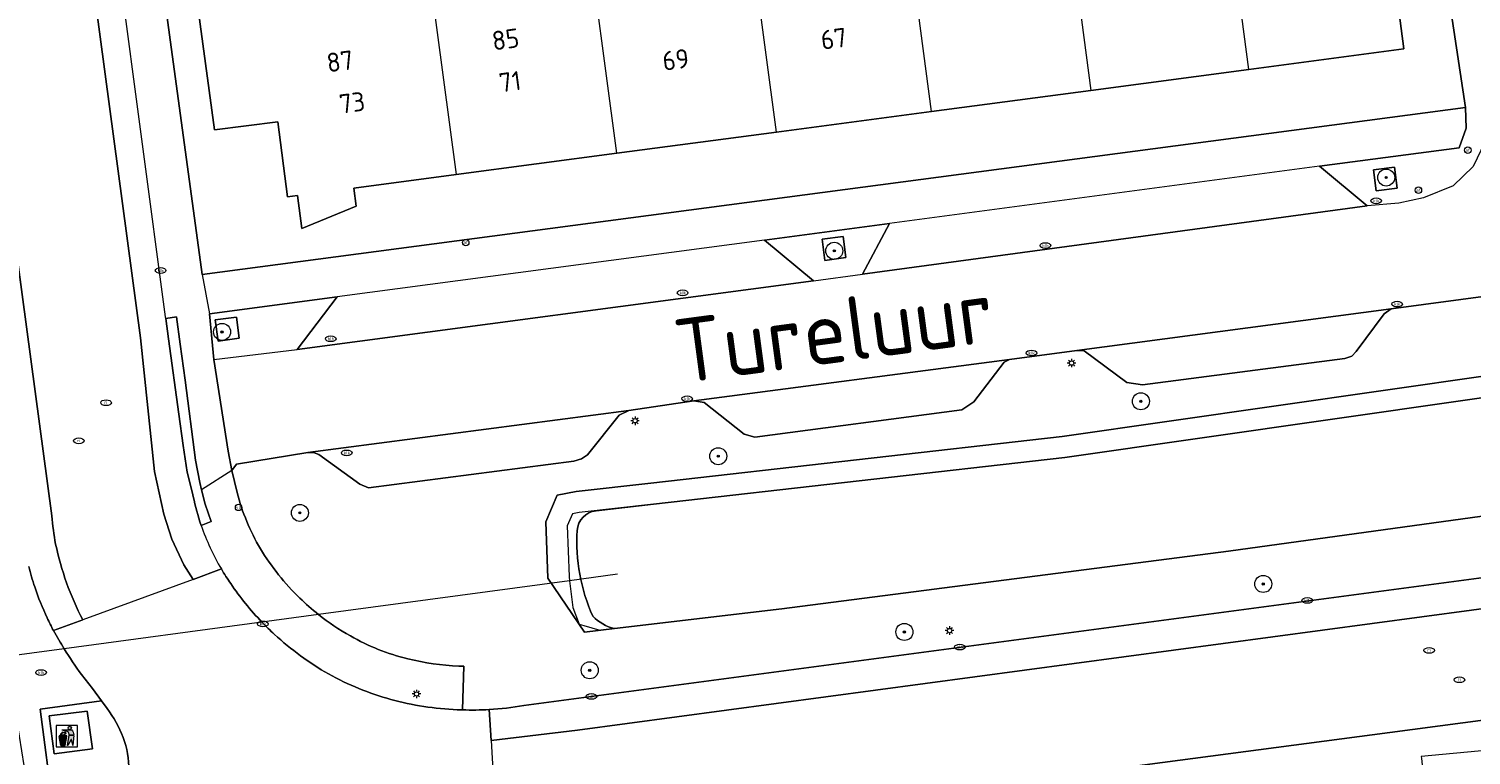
# Model space of a CAD drawing. Header units: metres. Extents: x 92650 to 117222, y 425801 to 461092.
# Tile 108 of 146: x 115710 to 115778, y 426667 to 426701. Entities that reach past the tile are written whole.
import ezdxf
from ezdxf.enums import TextEntityAlignment as Align

# ---------------------------------------------------------------- set-up
doc = ezdxf.new("R2010")
doc.units = ezdxf.units.M
doc.layers.get('0').update_dxf_attribs({"color": 253, "linetype": 'CONTINUOUS', "lineweight": 15})
for name, color, linetype, lineweight in [('B-WE-GK-KEERWAND_DAMWAND-G', 253, 'CONTINUOUS', 15), ('B-WE-GR-BEPLANTING_CULTUUR_BODEMBEDEKKER-GV', 253, 'CONTINUOUS', 15), ('B-WE-GR-BEPLANTING_CULTUUR_VASTE PLANTENVAK-GV', 253, 'CONTINUOUS', 15), ('B-WE-GR-BOOM-S', 253, 'CONTINUOUS', 15), ('B-WE-GR-GROENVOORZIENING-GV', 253, 'CONTINUOUS', 15), ('B-WE-IE-AFVAL APART PLAATS-S', 253, 'CONTINUOUS', 15), ('B-WE-IE-MEUBILAIR-S', 253, 'CONTINUOUS', 15), ('B-WE-KW-KUNSTWERK_DUIKER-G', 253, 'CONTINUOUS', 15), ('B-WE-OG-BEBOUWING-GV', 253, 'CONTINUOUS', 15), ('B-WE-OG-BEBOUWING-T18', 253, 'CONTINUOUS', 15), ('B-WE-OG-TERREIN_BEGROEID-GV', 253, 'CONTINUOUS', 15), ('B-WE-OG-TERREIN_ERF-GV', 253, 'CONTINUOUS', 15), ('B-WE-OG-TERREIN_OEVER-GV', 253, 'CONTINUOUS', 15), ('B-WE-OG-TOPOGRAFIE-T18', 7, 'CONTINUOUS', 15), ('B-WE-OG-WATER_MEER-GV', 253, 'CONTINUOUS', 15), ('B-WE-VH-GESLOTENVERHARDING-GV', 253, 'CONTINUOUS', 15), ('B-WE-VH-OPENVERHARDING_BETONELEMENT-GV', 253, 'CONTINUOUS', 15), ('B-WE-VH-OPENVERHARDING_BETONSTRAATSTEEN-GV', 253, 'CONTINUOUS', 15), ('B-WE-VH-OPENVERHARDING_TEGEL-GV', 253, 'CONTINUOUS', 15)]:
    doc.layers.add(name, color=color, linetype=linetype, lineweight=lineweight)
doc.styles.add('NLCS-ISO', font='NLCS-ISO.ttf')
doc.styles.add('NLCS-ISO-M200-T18', font='NLCS-ISO.ttf', dxfattribs={"height": 0.36})

# ---------------------------------------------------------------- blocks, each defined once
blk = doc.blocks.new('SIE-AFVAL APART PLAATS-SO')
h = blk.add_hatch(color=256)
h.dxf.hatch_style = 1
h.paths.add_polyline_path([(-0.09, 0.07), (-1.76, 0.07, 0.819081), (-1.79, -0.09), (-1.4, -2.19, 0.36153), (-1.37, -2.21), (-0.47, -2.21, 0.36153), (-0.44, -2.19), (-0.05, -0.09, 0.819081)])
h.paths.add_polyline_path([(-0.16, -0.1), (-0.2, -0.33), (-0.49, -0.33), (-0.47, -0.1)], flags=16)
h.paths.add_polyline_path([(-0.55, -0.1), (-0.58, -0.33), (-0.87, -0.33), (-0.87, -0.1)], flags=16)
h.paths.add_polyline_path([(-0.22, -0.42), (-0.27, -0.73), (-0.53, -0.73), (-0.5, -0.42)], flags=16)
h.paths.add_polyline_path([(-0.58, -0.42), (-0.61, -0.73), (-0.87, -0.73), (-0.87, -0.42)], flags=16)
h.paths.add_polyline_path([(-0.95, -0.1), (-0.95, -0.33), (-1.27, -0.33), (-1.29, -0.1)], flags=16)
h.paths.add_polyline_path([(-0.95, -0.42), (-0.95, -0.73), (-1.23, -0.73), (-1.26, -0.42)], flags=16)
h.paths.add_polyline_path([(-0.29, -0.83), (-0.34, -1.09), (-0.56, -1.09), (-0.54, -0.83)], flags=16)
h.paths.add_polyline_path([(-0.62, -0.83), (-0.65, -1.09), (-0.87, -1.09), (-0.87, -0.83)], flags=16)
h.paths.add_polyline_path([(-0.95, -0.83), (-0.95, -1.09), (-1.2, -1.09), (-1.22, -0.83)], flags=16)
h.paths.add_polyline_path([(-1.35, -0.33), (-1.64, -0.33), (-1.69, -0.1), (-1.37, -0.1)], flags=16)
h.paths.add_polyline_path([(-1.34, -0.42), (-1.31, -0.73), (-1.57, -0.73), (-1.63, -0.42)], flags=16)
h.paths.add_polyline_path([(-0.36, -1.18), (-0.41, -1.44), (-0.6, -1.44), (-0.57, -1.18)], flags=16)
h.paths.add_polyline_path([(-0.65, -1.18), (-0.68, -1.44), (-0.87, -1.44), (-0.87, -1.18)], flags=16)
h.paths.add_polyline_path([(-1.3, -0.83), (-1.28, -1.09), (-1.5, -1.09), (-1.55, -0.83)], flags=16)
h.paths.add_polyline_path([(-0.95, -1.18), (-0.95, -1.44), (-1.17, -1.44), (-1.19, -1.18)], flags=16)
h.paths.add_polyline_path([(-0.42, -1.53), (-0.47, -1.79), (-0.63, -1.79), (-0.6, -1.53)], flags=16)
h.paths.add_polyline_path([(-1.27, -1.18), (-1.25, -1.44), (-1.44, -1.44), (-1.49, -1.18)], flags=16)
h.paths.add_polyline_path([(-0.69, -1.53), (-0.71, -1.79), (-0.87, -1.79), (-0.87, -1.53)], flags=16)
h.paths.add_polyline_path([(-0.95, -1.53), (-0.95, -1.79), (-1.13, -1.79), (-1.16, -1.53)], flags=16)
h.paths.add_polyline_path([(-1.24, -1.53), (-1.22, -1.79), (-1.37, -1.79), (-1.42, -1.53)], flags=16)
h.paths.add_polyline_path([(-0.49, -1.89), (-0.53, -2.13), (-0.66, -2.13), (-0.64, -1.89)], flags=16)
h.paths.add_polyline_path([(-0.72, -1.89), (-0.74, -2.13), (-0.87, -2.13), (-0.87, -1.89)], flags=16)
h.paths.add_polyline_path([(-0.95, -1.89), (-0.95, -2.13), (-1.1, -2.13), (-1.12, -1.89)], flags=16)
h.paths.add_polyline_path([(-1.21, -1.89), (-1.18, -2.13), (-1.31, -2.13), (-1.35, -1.89)], flags=16)
h.paths.add_polyline_path([(-0.19, 0.78, -0.01173), (-0.3, 0.78, -0.148797), (-0.42, 1.03, -0.136076), (-0.69, 0.87), (-0.78, 0.85, -0.038293), (-1.14, 0.96), (-1.19, 0.81, -0.243822), (-1.56, 0.45, 0.344326), (-1, 0.22, -0.139345), (-0.6, 0.22, 0.618436), (-0.56, 0.27, -0.441494), (-0.47, 0.44, 0.309048)])
h.paths.add_polyline_path([(-0.49, 0.51, 0.351556), (-0.64, 0.31, 0.121061), (-1.02, 0.29, -0.288745), (-1.45, 0.42, 0.203599), (-1.12, 0.79), (-1.09, 0.87, 0.083075), (-0.28, 0.71, -0.242261)], flags=16)
h.paths.add_polyline_path([(-0.4, 0.79, -0.023345), (-0.63, 0.82, 0.07081), (-0.46, 0.9, 0.059965)], flags=16)
h.paths.add_polyline_path([(1.12, 1.48), (-1.07, 1.48, 0.860559), (-1.08, 1.42), (0.29, 1, -0.146703), (0.53, 0.28, 0.421968), (0.56, 0.25), (1.6, 0.31, 0.450293), (1.63, 0.34, 0.122241)])
h.paths.add_polyline_path([(0.26, 1.93, 1), (1.07, 1.93, 1)])
h.paths.add_polyline_path([(1.65, 0.15, 0.429303), (1.62, 0.18), (0.55, 0.23, 0.38429), (0.51, 0.2), (0.16, -2.16, 0.83726), (0.22, -2.18), (0.99, -0.78, -0.688204), (1.05, -0.78), (1.36, -2.14, 0.84934), (1.42, -2.14)])
for p, q in [((-0.09, 0.07), (-1.76, 0.07)), ((-1.4, -2.19), (-1.79, -0.09)), ((-1.37, -0.1), (-1.69, -0.1)), ((-1.64, -0.33), (-1.69, -0.1)), ((-1.64, -0.33), (-1.35, -0.33)), ((-1.63, -0.42), (-1.34, -0.42)), ((-1.57, -0.73), (-1.63, -0.42)), ((-1.57, -0.73), (-1.31, -0.73)), ((-1.55, -0.83), (-1.3, -0.83)), ((-1.5, -1.09), (-1.55, -0.83)), ((-1.5, -1.09), (-1.28, -1.09)), ((-1.49, -1.18), (-1.27, -1.18)), ((-1.44, -1.44), (-1.49, -1.18)), ((-1.44, -1.44), (-1.25, -1.44)), ((-1.42, -1.53), (-1.24, -1.53)), ((-1.37, -1.79), (-1.42, -1.53)), ((-1.37, -1.79), (-1.22, -1.79)), ((-1.37, -2.21), (-0.47, -2.21)), ((-1.31, -2.13), (-1.35, -1.89)), ((-1.35, -1.89), (-1.21, -1.89)), ((-1.31, -2.13), (-1.18, -2.13)), ((-0.95, -0.1), (-1.29, -0.1)), ((-1.27, -0.33), (-0.95, -0.33)), ((-1.26, -0.42), (-0.95, -0.42)), ((-1.23, -0.73), (-0.95, -0.73)), ((-1.22, -0.83), (-0.95, -0.83)), ((-1.2, -1.09), (-0.95, -1.09)), ((-1.19, -1.18), (-0.95, -1.18)), ((-1.17, -1.44), (-0.95, -1.44)), ((-1.16, -1.53), (-0.95, -1.53)), ((-1.13, -1.79), (-0.95, -1.79)), ((-1.12, -1.89), (-0.95, -1.89)), ((-1.1, -2.13), (-0.95, -2.13)), ((-0.95, -0.1), (-0.95, -0.33)), ((-0.95, -0.42), (-0.95, -0.73)), ((-0.95, -0.83), (-0.95, -1.09)), ((-0.95, -1.18), (-0.95, -1.44)), ((-0.95, -1.53), (-0.95, -1.79)), ((-0.95, -1.89), (-0.95, -2.13)), ((-0.87, -0.1), (-0.87, -0.33)), ((-0.55, -0.1), (-0.87, -0.1)), ((-0.87, -0.33), (-0.58, -0.33)), ((-0.87, -0.42), (-0.87, -0.73)), ((-0.87, -0.42), (-0.58, -0.42)), ((-0.87, -0.73), (-0.61, -0.73)), ((-0.87, -0.83), (-0.62, -0.83)), ((-0.87, -0.83), (-0.87, -1.09)), ((-0.87, -1.09), (-0.65, -1.09)), ((-0.87, -1.18), (-0.65, -1.18)), ((-0.87, -1.18), (-0.87, -1.44)), ((-0.87, -1.44), (-0.68, -1.44)), ((-0.87, -1.53), (-0.69, -1.53)), ((-0.87, -1.53), (-0.87, -1.79)), ((-0.87, -1.79), (-0.71, -1.79)), ((-0.87, -1.89), (-0.87, -2.13)), ((-0.87, -1.89), (-0.72, -1.89)), ((-0.87, -2.13), (-0.74, -2.13)), ((-0.66, -2.13), (-0.53, -2.13)), ((-0.64, -1.89), (-0.49, -1.89)), ((-0.63, -1.79), (-0.47, -1.79)), ((-0.6, -1.44), (-0.41, -1.44)), ((-0.6, -1.53), (-0.42, -1.53)), ((-0.57, -1.18), (-0.36, -1.18)), ((-0.56, -1.09), (-0.34, -1.09)), ((-0.54, -0.83), (-0.29, -0.83)), ((-0.53, -0.73), (-0.27, -0.73)), ((-0.53, -2.13), (-0.49, -1.89)), ((-0.5, -0.42), (-0.22, -0.42)), ((-0.49, -0.33), (-0.2, -0.33)), ((-0.16, -0.1), (-0.47, -0.1)), ((-0.47, -1.79), (-0.42, -1.53)), ((-0.44, -2.19), (-0.05, -0.09)), ((-0.41, -1.44), (-0.36, -1.18)), ((-0.34, -1.09), (-0.29, -0.83)), ((-0.27, -0.73), (-0.22, -0.42)), ((-0.2, -0.33), (-0.16, -0.1))]:
    blk.add_line(p, q)
blk.add_lwpolyline([(-2.5, -2.51), (2.5, -2.51), (2.5, 2.49), (-2.5, 2.49)], close=True)
for points in [[(-0.78, 0.85, -0.038293), (-1.14, 0.96), (-1.19, 0.81, -0.243822), (-1.56, 0.45, 0.344326), (-1, 0.22, -0.139345), (-0.6, 0.22, 0.618436), (-0.56, 0.27, -0.441494), (-0.47, 0.44, 0.309048), (-0.19, 0.78, -0.01173), (-0.3, 0.78, -0.01173)], [(-0.78, 0.85), (-0.69, 0.87, 0.136076), (-0.42, 1.03, 0.156405), (-0.29, 0.77)], [(-0.78, 0.85), (-0.69, 0.87, 0.136076), (-0.42, 1.03, 0.148797), (-0.3, 0.78, 0.148797)], [(-0.63, 0.82, 0.07081), (-0.46, 0.9, 0.059965), (-0.4, 0.79, 0.059965)], [(-0.4, 0.79, -0.023345), (-0.63, 0.82)]]:
    blk.add_lwpolyline(points, format="xyb")
for points in [[(-1.09, 0.87), (-1.12, 0.79, -0.203599), (-1.45, 0.42, 0.288745), (-1.02, 0.29, -0.121061), (-0.64, 0.31, -0.351556), (-0.49, 0.51, 0.242261), (-0.28, 0.71, -0.083075)], [(-1.07, 1.48), (1.12, 1.48, -0.122241), (1.63, 0.34, -0.450293), (1.6, 0.31), (0.56, 0.25, -0.421968), (0.53, 0.28, 0.146703), (0.29, 1), (-1.08, 1.42, -0.860559)], [(0.55, 0.23), (1.62, 0.18, -0.429303), (1.65, 0.15), (1.42, -2.14, -0.84934), (1.36, -2.14), (1.05, -0.78, 0.688204), (0.99, -0.78), (0.22, -2.18, -0.83726), (0.16, -2.16), (0.51, 0.2, -0.38429)]]:
    blk.add_lwpolyline(points, format="xyb", close=True)
for points in [[(-1.35, -0.33), (-1.37, -0.1)], [(-1.31, -0.73), (-1.34, -0.42)], [(-1.28, -1.09), (-1.3, -0.83)], [(-1.27, -0.33), (-1.29, -0.1)], [(-1.25, -1.44), (-1.27, -1.18)], [(-1.23, -0.73), (-1.26, -0.42)], [(-1.22, -1.79), (-1.24, -1.53)], [(-1.2, -1.09), (-1.22, -0.83)], [(-1.18, -2.13), (-1.21, -1.89)], [(-1.17, -1.44), (-1.19, -1.18)], [(-1.18, -2.22), (-1.18, -2.21)], [(-1.13, -1.79), (-1.16, -1.53)], [(-1.1, -2.13), (-1.12, -1.89)], [(-0.74, -2.13), (-0.72, -1.89)], [(-0.71, -1.79), (-0.69, -1.53)], [(-0.68, -1.44), (-0.65, -1.18)], [(-0.66, -2.13), (-0.64, -1.89)], [(-0.65, -1.09), (-0.62, -0.83)], [(-0.63, -1.79), (-0.6, -1.53)], [(-0.61, -0.73), (-0.58, -0.42)], [(-0.6, -1.44), (-0.57, -1.18)], [(-0.58, -0.33), (-0.55, -0.1)], [(-0.56, -1.09), (-0.54, -0.83)], [(-0.53, -0.73), (-0.5, -0.42)], [(-0.49, -0.33), (-0.47, -0.1)]]:
    blk.add_lwpolyline(points)
blk.add_circle((0.66, 1.93), 0.401)
for centre, radius, start, end in [((-1.76, -0.01), 0.0869, 90, 247.281), ((-0.09, -0.01), 0.0869, 292.719, 90), ((-1.37, -2.18), 0.0318, 190.4943, 270), ((-0.47, -2.18), 0.0318, 270, 349.5057)]:
    blk.add_arc(centre, radius, start, end)
blk = doc.blocks.new('SIE-MEUBILAIR_PAAL_VERKEERSBORD-SO')
blk.add_circle((0, 0), 0.75)
at = {"style": 'NLCS-ISO'}
blk.add_text('vb', height=0.75, dxfattribs=at).set_placement((0, 0.07), align=Align.MIDDLE_CENTER)
blk = doc.blocks.new('SIE-MEUBILAIR_PAAL_LICHTMAST-SO')
for points in [[(-0.62, 0), (-1, 0)], [(-0.71, 0.71), (-0.44, 0.44)], [(0, 1), (0, 0.62)], [(0.44, 0.44), (0.71, 0.71)], [(1, 0), (0.62, 0)], [(-0.71, -0.71), (-0.44, -0.44)], [(0, -0.62), (0, -1)], [(0.44, -0.44), (0.71, -0.71)]]:
    blk.add_lwpolyline(points)
blk.add_circle((0, 0), 0.5)
blk = doc.blocks.new('SIE-MEUBILAIR_PAAL_AFSLUITPAAL-SO')
blk.add_circle((0, 0), 0.75)
at = {"style": 'NLCS-ISO'}
blk.add_text('af', height=0.75, dxfattribs=at).set_placement((0, 0.05), align=Align.MIDDLE_CENTER)
blk = doc.blocks.new('SIE-MEUBILAIR_PUT_KOLK-SO')
blk.add_ellipse((0, 0), major_axis=(1.25, 0), ratio=0.54)
at = {"style": 'NLCS-ISO'}
blk.add_text('klk', height=0.75, dxfattribs=at).set_placement((0.03, 0), align=Align.MIDDLE_CENTER)
blk = doc.blocks.new('SIE-MEUBILAIR_PUT_RIOOLPUT-SO')
blk.add_ellipse((0, 0), major_axis=(1.25, 0), ratio=0.54)
at = {"style": 'NLCS-ISO'}
blk.add_text('ri', height=0.75, dxfattribs=at).set_placement((-0.04, 0.07), align=Align.MIDDLE_CENTER)
blk = doc.blocks.new('SGR-BOOM_GBKN-SO')
at = {"linetype": 'ByBlock', "lineweight": 18}
h = blk.add_hatch(color=0, dxfattribs=at)
h.dxf.hatch_style = 1
edge = h.paths.add_edge_path()
edge.add_arc((0, 0), 0.25, 0, 360)
at = {"color": 0, "linetype": 'ByBlock', "lineweight": 18}
for radius in [2, 0.25]:
    blk.add_circle((0, 0), radius, dxfattribs=at)
at = {"color": 0, "linetype": 'ByBlock', "lineweight": 18, "style": 'NLCS-ISO'}
blk.add_attdef('SOORT', (2.5, 0), '', height=1.5, dxfattribs=at)

msp = doc.modelspace()

# ---------------------------------------------------------------- linework, layer by layer
at = {"layer": 'B-WE-GK-KEERWAND_DAMWAND-G', "transparency": 33554687, "flags": 128}
msp.add_lwpolyline([(115784.087, 426684.699), (115758.922, 426681.094), (115739.577, 426678.896), (115736.094, 426678.5), (115735.773, 426678.438), (115735.531, 426677.875), (115735.617, 426675.5), (115735.641, 426675.298), (115735.789, 426674.031), (115736.086, 426673.25), (115736.313, 426673.185), (115737.063, 426672.969), (115745.617, 426673.969)], dxfattribs=at)
at = {"layer": 'B-WE-GR-BEPLANTING_CULTUUR_BODEMBEDEKKER-GV', "transparency": 33554687, "flags": 128}
msp.add_lwpolyline([(115747.641, 426690.359), (115748.633, 426690.491), (115748.501, 426691.482), (115747.509, 426691.35)], close=True, dxfattribs=at)
for points in [[(115785.38, 426689.57), (115774.264, 426688.088), (115773.937, 426687.849), (115772.62, 426686.068), (115772.419, 426685.856), (115772.085, 426685.745), (115762.568, 426684.513), (115761.841, 426684.619), (115759.833, 426686.106), (115759.484, 426686.119), (115756.321, 426685.698), (115756.072, 426685.568), (115754.65, 426683.704), (115754.08, 426683.336), (115744.344, 426682.049), (115743.843, 426682.193), (115741.962, 426683.678), (115741.476, 426683.751), (115738.427, 426683.306), (115737.971, 426683.083), (115736.484, 426681.223), (115736.207, 426681.026), (115735.838, 426680.917), (115726.192, 426679.67), (115725.78, 426679.842), (115723.846, 426681.229), (115723.607, 426681.324), (115723.334, 426681.319), (115719.977, 426680.771), (115719.766, 426680.483), (115720.005, 426679.447)], [(115790.813, 426680.031), (115766.625, 426676.688), (115745.617, 426673.969), (115737.757, 426673.05), (115736.333, 426672.884), (115734.619, 426675.423), (115734.524, 426678.063), (115735.063, 426679.319), (115735.942, 426679.489), (115739.464, 426679.89), (115758.795, 426682.086), (115783.945, 426685.689)], [(115733.492, 426669.428), (115791.793, 426677.203)], [(115730.433, 426671.28), (115730.445, 426671.279), (115730.667, 426671.271), (115730.602, 426669.221)]]:
    msp.add_lwpolyline(points, dxfattribs=at)
at = {"layer": 'B-WE-GR-BEPLANTING_CULTUUR_BODEMBEDEKKER-GV', "transparency": 33554687}
for points in [[(115720.005, 426679.447, 0.068978), (115721.102, 426676.798)], [(115721.102, 426676.798, 0.063952), (115722.957, 426674.476)], [(115722.957, 426674.476, 0.025721), (115723.832, 426673.705)], [(115723.832, 426673.705, 0.040229), (115725.332, 426672.699)], [(115725.332, 426672.699, 0.067101), (115728.033, 426671.62)], [(115728.033, 426671.62, 0.04679), (115730.433, 426671.28)], [(115730.602, 426669.221, 0.021477), (115731.861, 426669.24)], [(115731.861, 426669.24, 0.028462), (115733.492, 426669.428)]]:
    msp.add_lwpolyline(points, format="xyb", dxfattribs=at)
at = {"layer": 'B-WE-GR-BEPLANTING_CULTUUR_VASTE PLANTENVAK-GV', "transparency": 33554687, "flags": 128}
msp.add_lwpolyline([(115773.558, 426693.623), (115774.55, 426693.753), (115774.42, 426694.744), (115773.428, 426694.614)], close=True, dxfattribs=at)
at = {"layer": 'B-WE-GR-GROENVOORZIENING-GV', "transparency": 33554687, "flags": 128}
msp.add_lwpolyline([(115719.112, 426686.567), (115720.103, 426686.697), (115719.973, 426687.689), (115718.981, 426687.558)], close=True, dxfattribs=at)
at = {"layer": 'B-WE-KW-KUNSTWERK_DUIKER-G', "transparency": 33554687, "flags": 128}
for points in [[(115735.641, 426675.298), (115723.832, 426673.705)], [(115737.893, 426675.601), (115735.641, 426675.298)], [(115723.832, 426673.705), (115721.175, 426673.347)], [(115721.175, 426673.347), (115711.88, 426672.093)], [(115711.88, 426672.093), (115707.303, 426671.476)]]:
    msp.add_lwpolyline(points, dxfattribs=at)
at = {"layer": 'B-WE-OG-BEBOUWING-GV', "transparency": 33554687, "flags": 128}
for points in [[(115728.79, 426705.784), (115722.077, 426704.889), (115721.58, 426708.621), (115721.005, 426712.98), (115717.962, 426712.574), (115718.746, 426706.606), (115717.595, 426706.452), (115718.949, 426696.5), (115721.916, 426696.871), (115722.375, 426693.342), (115722.842, 426693.404), (115723.047, 426691.863), (115725.6, 426692.908), (115725.488, 426693.755), (115730.302, 426694.394)], [(115767.579, 426699.342), (115774.86, 426700.309), (115773.983, 426707.014), (115775.161, 426707.155), (115775.233, 426706.67), (115775.549, 426706.717), (115774.664, 426713.33), (115774.565, 426713.317), (115772.84, 426713.087), (115773.028, 426711.679), (115766.068, 426710.751)], [(115745.364, 426696.393), (115752.648, 426697.36), (115751.148, 426708.763), (115743.851, 426707.791)], [(115737.853, 426695.396), (115745.364, 426696.393), (115743.851, 426707.791), (115736.341, 426706.79)], [(115752.648, 426697.36), (115760.149, 426698.356)]]:
    msp.add_lwpolyline(points, dxfattribs=at)
for points in [[(115767.579, 426699.342), (115766.068, 426710.751), (115758.638, 426709.761), (115760.149, 426698.356)], [(115737.853, 426695.396), (115736.341, 426706.79), (115728.79, 426705.784), (115730.302, 426694.394)]]:
    msp.add_lwpolyline(points, close=True, dxfattribs=at)
at = {"layer": 'B-WE-OG-TERREIN_BEGROEID-GV', "transparency": 33554687, "flags": 128}
msp.add_lwpolyline([(115700.992, 426724.313), (115707.856, 426679.938), (115708.987, 426672.819), (115710.96, 426660.396), (115712.742, 426662.252), (115712.964, 426662.483), (115713.839, 426663.498), (115714.048, 426663.848), (115714.582, 426664.741), (115714.701, 426665.013), (115711.365, 426664.585), (115710.742, 426669.256), (115713.632, 426669.646), (115713.205, 426670.222), (115712.687, 426670.885)], dxfattribs=at)
at = {"layer": 'B-WE-OG-TERREIN_BEGROEID-GV', "transparency": 33554687}
for points in [[(115710.494, 426675.007, -0.030311), (115710.216, 426675.965)], [(115711.079, 426673.548, -0.032251), (115710.494, 426675.007)], [(115711.374, 426672.95, -0.012033), (115711.079, 426673.548)], [(115711.88, 426672.093, -0.01152), (115711.374, 426672.95)], [(115712.687, 426670.885, -0.016608), (115711.88, 426672.093)]]:
    msp.add_lwpolyline(points, format="xyb", dxfattribs=at)
at = {"layer": 'B-WE-OG-TERREIN_ERF-GV', "transparency": 33554687, "flags": 128}
for points in [[(115715.294, 426712.249), (115718.369, 426689.7), (115777.762, 426697.552), (115777.085, 426702.015)], [(115773.983, 426707.014), (115774.86, 426700.309), (115767.579, 426699.342), (115760.149, 426698.356), (115752.648, 426697.36), (115745.364, 426696.393), (115737.853, 426695.396), (115730.302, 426694.394), (115725.488, 426693.755), (115725.6, 426692.908), (115723.047, 426691.863), (115722.842, 426693.404), (115722.375, 426693.342), (115721.916, 426696.871), (115718.949, 426696.5), (115717.595, 426706.452)]]:
    msp.add_lwpolyline(points, dxfattribs=at)
at = {"layer": 'B-WE-OG-TERREIN_OEVER-GV', "transparency": 33554687, "flags": 128}
for points in [[(115877.219, 426694.563), (115878.062, 426696.101), (115878.038, 426697.276), (115877.343, 426698.173), (115872.518, 426697.134), (115861.043, 426695.413), (115855.593, 426695), (115845.234, 426693.879), (115832.232, 426692.775), (115811.76, 426689.895), (115790.189, 426686.583), (115783.945, 426685.689), (115758.795, 426682.086), (115739.464, 426679.89), (115735.942, 426679.489), (115735.063, 426679.319), (115734.524, 426678.063), (115734.619, 426675.423), (115736.333, 426672.884), (115737.757, 426673.05)], [(115736.883, 426678.59), (115739.577, 426678.896), (115758.922, 426681.094), (115784.087, 426684.699), (115790.336, 426685.594), (115811.906, 426688.906), (115832.344, 426691.781), (115845.33, 426692.884), (115855.721, 426694.008), (115861.155, 426694.419), (115872.698, 426696.149), (115876.938, 426697.063), (115877.248, 426696.663), (115877.398, 426696.469), (115877.414, 426695.594), (115877.219, 426694.563)]]:
    msp.add_lwpolyline(points, dxfattribs=at)
at = {"layer": 'B-WE-OG-TERREIN_OEVER-GV', "transparency": 33554687}
for points in [[(115735.998, 426677.66, -0.363067), (115736.883, 426678.59)], [(115736.729, 426673.633, -0.122402), (115735.998, 426677.66)], [(115737.757, 426673.05, -0.154597), (115736.729, 426673.633)]]:
    msp.add_lwpolyline(points, format="xyb", dxfattribs=at)
at = {"layer": 'B-WE-OG-WATER_MEER-GV', "transparency": 33554687, "flags": 128}
for points in [[(115877.219, 426694.563), (115877.414, 426695.594), (115877.398, 426696.469), (115877.248, 426696.663), (115876.938, 426697.063), (115872.698, 426696.149), (115861.155, 426694.419), (115855.721, 426694.008), (115845.33, 426692.884), (115832.344, 426691.781), (115811.906, 426688.906), (115790.336, 426685.594), (115784.087, 426684.699), (115758.922, 426681.094), (115739.577, 426678.896), (115736.883, 426678.59)], [(115737.757, 426673.05), (115745.617, 426673.969), (115766.625, 426676.688), (115790.813, 426680.031), (115809.68, 426682.594), (115831.711, 426684.75), (115854.266, 426685.125), (115859.344, 426685.188), (115861.256, 426685.766), (115867.367, 426687.612), (115867.617, 426687.688), (115869.953, 426688.778), (115872.961, 426690.253), (115876.298, 426693.118), (115876.872, 426693.695), (115877.219, 426694.563)]]:
    msp.add_lwpolyline(points, dxfattribs=at)
at = {"layer": 'B-WE-OG-WATER_MEER-GV', "transparency": 33554687}
for points in [[(115736.883, 426678.59, 0.363067), (115735.998, 426677.66)], [(115735.998, 426677.66, 0.122402), (115736.729, 426673.633)], [(115736.729, 426673.633, 0.154597), (115737.757, 426673.05)]]:
    msp.add_lwpolyline(points, format="xyb", dxfattribs=at)
at = {"layer": 'B-WE-VH-GESLOTENVERHARDING-GV', "transparency": 33554687, "flags": 128}
msp.add_lwpolyline([(115712.954, 426669.166), (115711.171, 426668.946), (115711.407, 426667.152), (115713.202, 426667.388)], close=True, dxfattribs=at)
at = {"layer": 'B-WE-VH-OPENVERHARDING_BETONELEMENT-GV', "transparency": 33554687, "flags": 128}
for points in [[(115717.332, 426686.426), (115717.158, 426687.698), (115716.657, 426687.627), (115716.785, 426686.676), (115717.265, 426683.131), (115717.47, 426681.656), (115717.666, 426680.401), (115717.917, 426679.406), (115717.945, 426679.262)], [(115718.318, 426677.898), (115718.782, 426678.075), (115718.512, 426678.898), (115718.341, 426679.574), (115718.255, 426679.912), (115718.052, 426680.972), (115717.564, 426684.727), (115717.332, 426686.426)]]:
    msp.add_lwpolyline(points, dxfattribs=at)
at = {"layer": 'B-WE-VH-OPENVERHARDING_BETONELEMENT-GV', "transparency": 33554687}
msp.add_lwpolyline([(115717.945, 426679.262, 0.032316), (115718.318, 426677.898)], format="xyb", dxfattribs=at)
at = {"layer": 'B-WE-VH-OPENVERHARDING_BETONSTRAATSTEEN-GV', "transparency": 33554687, "flags": 128}
for points in [[(115693.39, 426812.113), (115693.592, 426810.561), (115694.091, 426807.725), (115695.356, 426802.386), (115699.56, 426790.606), (115700.967, 426786.179), (115702.475, 426779.376), (115703.813, 426772.17), (115704.395, 426768.289), (115704.763, 426763.003), (115705.067, 426758.328), (115705.122, 426752.89), (115704.908, 426747.509), (115704.248, 426735.835), (115704.26, 426732.249), (115704.43, 426729.531), (115705.89, 426718.037), (115708.322, 426700.451), (115711.296, 426678.343)], [(115773.604, 426736.476), (115772.279, 426740.42), (115772.402, 426739.475), (115772.832, 426730.766), (115773.725, 426721.989), (115773.953, 426720.105), (115775.527, 426709.89), (115777.085, 426702.015), (115777.762, 426697.552), (115777.8, 426696.576), (115777.467, 426695.648), (115770.901, 426694.788), (115773.14, 426692.919)], [(115717.937, 426675.361), (115717.503, 426676.037), (115716.934, 426677.25), (115716.559, 426678.42), (115716.126, 426680.434), (115715.458, 426686.721), (115713.162, 426703.928), (115711.559, 426714.244), (115709.686, 426728.244)], [(115718.92, 426685.698), (115719.586, 426681.387), (115719.766, 426680.483), (115719.977, 426680.771), (115723.334, 426681.319), (115738.427, 426683.306), (115741.476, 426683.751), (115756.321, 426685.698), (115759.484, 426686.119), (115774.264, 426688.088), (115785.38, 426689.57), (115785.418, 426689.575), (115788.239, 426689.943), (115788.403, 426689.962), (115789.627, 426690.1), (115804.437, 426692.037), (115807.748, 426692.46), (115822.492, 426694.478), (115825.672, 426694.862), (115840.345, 426696.815), (115854.953, 426698.735), (115861.365, 426699.578)], [(115812.599, 426698.065), (115788.62, 426694.95), (115787.68, 426694.806), (115786.652, 426694.764), (115785.86, 426694.969), (115784.745, 426695.511), (115783.732, 426696.362), (115783.67, 426696.507), (115778.669, 426695.913), (115778.118, 426694.779), (115777.187, 426693.867), (115775.788, 426693.298), (115774.62, 426693.057), (115773.14, 426692.919), (115749.409, 426689.706)], [(115747.113, 426689.392), (115722.825, 426686.167)], [(115719.266, 426675.849), (115717.937, 426675.361)], [(115717.937, 426675.361), (115712.755, 426673.457), (115711.374, 426672.95)], [(115712.687, 426670.885), (115713.205, 426670.222), (115713.632, 426669.646), (115713.901, 426669.284)], [(115730.602, 426669.221), (115730.36, 426669.23)], [(115731.946, 426667.79), (115731.861, 426669.24)]]:
    msp.add_lwpolyline(points, dxfattribs=at)
for points in [[(115773.558, 426693.623), (115773.428, 426694.614), (115774.42, 426694.744), (115774.55, 426693.753)], [(115750.678, 426692.098), (115744.807, 426691.317), (115747.113, 426689.392), (115749.409, 426689.706)], [(115747.641, 426690.359), (115747.509, 426691.35), (115748.501, 426691.482), (115748.633, 426690.491)], [(115724.711, 426688.644), (115718.709, 426687.854), (115718.92, 426685.698), (115722.825, 426686.167)], [(115719.112, 426686.567), (115718.981, 426687.558), (115719.973, 426687.689), (115720.103, 426686.697)], [(115732.222, 426663.057), (115736.801, 426663.229), (115774.206, 426668.155), (115784.493, 426669.527), (115791.622, 426670.483), (115808.752, 426672.783), (115825.262, 426674.452), (115837.812, 426675.208), (115846.398, 426675.497), (115846.389, 426680.599), (115834.859, 426680.397), (115825.094, 426679.747), (115813.831, 426678.644), (115792.053, 426675.795), (115736.011, 426668.274), (115731.946, 426667.79)]]:
    msp.add_lwpolyline(points, close=True, dxfattribs=at)
at = {"layer": 'B-WE-VH-OPENVERHARDING_BETONSTRAATSTEEN-GV', "transparency": 33554687}
for points in [[(115711.296, 426678.343, 0.027262), (115711.476, 426677.022)], [(115711.476, 426677.022, 0.070313), (115712.755, 426673.457)], [(115719.712, 426675.16, -0.018232), (115719.266, 426675.849)], [(115721.175, 426673.347, -0.044709), (115719.712, 426675.16)], [(115711.374, 426672.95, 0.01152), (115711.88, 426672.093)], [(115721.764, 426672.773, -0.016301), (115721.175, 426673.347)], [(115724.306, 426670.913, -0.05728), (115721.764, 426672.773)], [(115711.88, 426672.093, 0.016608), (115712.687, 426670.885)], [(115727.235, 426669.716, -0.061095), (115724.306, 426670.913)], [(115730.36, 426669.23, -0.058274), (115727.235, 426669.716)], [(115713.901, 426669.284, -0.071621), (115714.652, 426667.928)], [(115731.861, 426669.24, -0.021477), (115730.602, 426669.221)], [(115714.652, 426667.928, -0.085342), (115714.926, 426666.38)]]:
    msp.add_lwpolyline(points, format="xyb", dxfattribs=at)
at = {"layer": 'B-WE-VH-OPENVERHARDING_TEGEL-GV', "transparency": 33554687, "flags": 128}
for points in [[(115711.296, 426678.343), (115708.322, 426700.451), (115705.89, 426718.037), (115704.43, 426729.531), (115704.26, 426732.249), (115704.248, 426735.835), (115704.908, 426747.509), (115705.122, 426752.89), (115705.067, 426758.328), (115704.763, 426763.003), (115704.395, 426768.289), (115703.813, 426772.17), (115702.475, 426779.376), (115700.967, 426786.179), (115699.56, 426790.606), (115695.356, 426802.386), (115694.091, 426807.725), (115693.592, 426810.561), (115693.39, 426812.113)], [(115717.945, 426679.262), (115717.917, 426679.406), (115717.666, 426680.401), (115717.47, 426681.656), (115717.265, 426683.131), (115716.785, 426686.676), (115716.657, 426687.627), (115716.647, 426687.699), (115714.484, 426703.964), (115711.112, 426728.76), (115710.853, 426731.491), (115710.75, 426734.536), (115710.831, 426737.754), (115711.538, 426746.557)], [(115709.686, 426728.244), (115711.559, 426714.244), (115713.162, 426703.928), (115715.458, 426686.721), (115716.126, 426680.434), (115716.559, 426678.42), (115716.934, 426677.25), (115717.503, 426676.037), (115717.937, 426675.361), (115719.266, 426675.849)], [(115718.369, 426689.7), (115715.294, 426712.249)], [(115770.901, 426694.788), (115777.467, 426695.648), (115777.8, 426696.576), (115777.762, 426697.552), (115718.369, 426689.7), (115718.709, 426687.854), (115724.711, 426688.644)], [(115744.807, 426691.317), (115750.678, 426692.098)], [(115719.766, 426680.483), (115719.586, 426681.387), (115718.92, 426685.698), (115718.709, 426687.854)], [(115716.657, 426687.627), (115717.158, 426687.698), (115717.332, 426686.426), (115717.564, 426684.727), (115718.052, 426680.972), (115718.255, 426679.912), (115718.341, 426679.574)], [(115731.861, 426669.24), (115731.946, 426667.79), (115736.011, 426668.274), (115792.053, 426675.795), (115813.831, 426678.644), (115825.094, 426679.747), (115834.859, 426680.397), (115846.389, 426680.599), (115846.387, 426682.089), (115834.665, 426681.751), (115824.849, 426681.143), (115813.76, 426680.08), (115791.793, 426677.203)], [(115720.005, 426679.447), (115719.766, 426680.483), (115718.341, 426679.574), (115718.512, 426678.898), (115718.782, 426678.075), (115718.318, 426677.898)], [(115791.793, 426677.203), (115733.492, 426669.428)], [(115846.398, 426675.497), (115837.812, 426675.208), (115825.262, 426674.452), (115808.752, 426672.783), (115791.622, 426670.483), (115784.493, 426669.527), (115774.206, 426668.155), (115736.801, 426663.229), (115732.222, 426663.057), (115732.272, 426662.188), (115732.308, 426661.577), (115734.073, 426661.621), (115735.007, 426661.644), (115736.309, 426661.718), (115737.038, 426661.814), (115745.093, 426662.892)], [(115711.374, 426672.95), (115712.755, 426673.457)], [(115730.36, 426669.23), (115730.602, 426669.221), (115730.667, 426671.271), (115730.445, 426671.279), (115730.433, 426671.28)], [(115713.901, 426669.284), (115713.632, 426669.646), (115710.742, 426669.256), (115711.365, 426664.585), (115714.701, 426665.013)]]:
    msp.add_lwpolyline(points, dxfattribs=at)
for points in [[(115749.409, 426689.706), (115773.14, 426692.919), (115770.901, 426694.788), (115750.678, 426692.098)], [(115747.113, 426689.392), (115744.807, 426691.317), (115724.711, 426688.644), (115722.825, 426686.167)], [(115774.264, 426688.088), (115759.484, 426686.119), (115759.833, 426686.106), (115761.841, 426684.619), (115762.568, 426684.513), (115772.085, 426685.745), (115772.419, 426685.856), (115772.62, 426686.068), (115773.937, 426687.849)], [(115741.476, 426683.751), (115741.962, 426683.678), (115743.843, 426682.193), (115744.344, 426682.049), (115754.08, 426683.336), (115754.65, 426683.704), (115756.072, 426685.568), (115756.321, 426685.698)], [(115738.427, 426683.306), (115723.334, 426681.319), (115723.607, 426681.324), (115723.846, 426681.229), (115725.78, 426679.842), (115726.192, 426679.67), (115735.838, 426680.917), (115736.207, 426681.026), (115736.484, 426681.223), (115737.971, 426683.083)], [(115713.202, 426667.388), (115711.407, 426667.152), (115711.171, 426668.946), (115712.954, 426669.166)], [(115775.684, 426667.035), (115775.694, 426666.937), (115775.918, 426664.885), (115775.436, 426664.81), (115775.938, 426662.865), (115784.434, 426664.045), (115784.219, 426666.042), (115784.714, 426667.878)]]:
    msp.add_lwpolyline(points, close=True, dxfattribs=at)
at = {"layer": 'B-WE-VH-OPENVERHARDING_TEGEL-GV', "transparency": 33554687}
for points in [[(115718.318, 426677.898, -0.032316), (115717.945, 426679.262)], [(115721.102, 426676.798, -0.068978), (115720.005, 426679.447)], [(115711.476, 426677.022, -0.027262), (115711.296, 426678.343)], [(115718.318, 426677.898, 0.051665), (115719.266, 426675.849)], [(115712.755, 426673.457, -0.070313), (115711.476, 426677.022)], [(115722.957, 426674.476, -0.063952), (115721.102, 426676.798)], [(115710.216, 426675.965, 0.030311), (115710.494, 426675.007)], [(115719.266, 426675.849, 0.018232), (115719.712, 426675.16)], [(115710.494, 426675.007, 0.032251), (115711.079, 426673.548)], [(115719.712, 426675.16, 0.044709), (115721.175, 426673.347)], [(115723.832, 426673.705, -0.025721), (115722.957, 426674.476)], [(115725.332, 426672.699, -0.040229), (115723.832, 426673.705)], [(115711.079, 426673.548, 0.012033), (115711.374, 426672.95)], [(115721.175, 426673.347, 0.016301), (115721.764, 426672.773)], [(115721.764, 426672.773, 0.05728), (115724.306, 426670.913)], [(115728.033, 426671.62, -0.067101), (115725.332, 426672.699)], [(115730.433, 426671.28, -0.04679), (115728.033, 426671.62)], [(115724.306, 426670.913, 0.061095), (115727.235, 426669.716)], [(115727.235, 426669.716, 0.058274), (115730.36, 426669.23)], [(115714.652, 426667.928, 0.071621), (115713.901, 426669.284)], [(115733.492, 426669.428, -0.028462), (115731.861, 426669.24)], [(115714.926, 426666.38, 0.085342), (115714.652, 426667.928)]]:
    msp.add_lwpolyline(points, format="xyb", dxfattribs=at)

# ---------------------------------------------------------------- block references
at = {"layer": 'B-WE-GR-BOOM-S', "transparency": 33554687, "xscale": 0.2, "yscale": 0.2, "zscale": 0.2}
for p in [(115774.033, 426694.256), (115748.085, 426690.809), (115719.299, 426686.995), (115762.499, 426683.732), (115742.629, 426681.15), (115722.957, 426678.487), (115768.253, 426675.143), (115751.378, 426672.885), (115736.585, 426671.084)]:
    msp.add_blockref('SGR-BOOM_GBKN-SO', p, dxfattribs=at)
at = {"layer": 'B-WE-IE-AFVAL APART PLAATS-S', "transparency": 33554687, "xscale": 0.2, "yscale": 0.2, "zscale": 0.2}
msp.add_blockref('SIE-AFVAL APART PLAATS-SO', (115712.007, 426667.986), dxfattribs=at)
at = {"layer": 'B-WE-IE-MEUBILAIR-S', "transparency": 33554687, "xscale": 0.2, "yscale": 0.2, "zscale": 0.2}
for name, p in [('SIE-MEUBILAIR_PAAL_AFSLUITPAAL-SO', (115777.87, 426695.543)), ('SIE-MEUBILAIR_PUT_KOLK-SO', (115773.559, 426693.16)), ('SIE-MEUBILAIR_PAAL_AFSLUITPAAL-SO', (115775.55, 426693.661)), ('SIE-MEUBILAIR_PAAL_AFSLUITPAAL-SO', (115730.76, 426691.197)), ('SIE-MEUBILAIR_PUT_KOLK-SO', (115758.01, 426691.054)), ('SIE-MEUBILAIR_PUT_KOLK-SO', (115716.41, 426689.884)), ('SIE-MEUBILAIR_PUT_KOLK-SO', (115740.953, 426688.834)), ('SIE-MEUBILAIR_PUT_KOLK-SO', (115774.545, 426688.305)), ('SIE-MEUBILAIR_PUT_KOLK-SO', (115724.409, 426686.677)), ('SIE-MEUBILAIR_PUT_KOLK-SO', (115757.359, 426686.004)), ('SIE-MEUBILAIR_PAAL_LICHTMAST-SO', (115759.239, 426685.532)), ('SIE-MEUBILAIR_PUT_RIOOLPUT-SO', (115713.847, 426683.668)), ('SIE-MEUBILAIR_PUT_KOLK-SO', (115741.164, 426683.854)), ('SIE-MEUBILAIR_PAAL_LICHTMAST-SO', (115738.718, 426682.818)), ('SIE-MEUBILAIR_PUT_RIOOLPUT-SO', (115712.569, 426681.875)), ('SIE-MEUBILAIR_PUT_KOLK-SO', (115725.161, 426681.305)), ('SIE-MEUBILAIR_PAAL_VERKEERSBORD-SO', (115720.076, 426678.741)), ('SIE-MEUBILAIR_PUT_KOLK-SO', (115770.322, 426674.37)), ('SIE-MEUBILAIR_PUT_KOLK-SO', (115721.22, 426673.265)), ('SIE-MEUBILAIR_PAAL_LICHTMAST-SO', (115753.503, 426672.953)), ('SIE-MEUBILAIR_PUT_KOLK-SO', (115753.988, 426672.176)), ('SIE-MEUBILAIR_PUT_RIOOLPUT-SO', (115776.056, 426672.02)), ('SIE-MEUBILAIR_PUT_KOLK-SO', (115710.79, 426670.975)), ('SIE-MEUBILAIR_PUT_RIOOLPUT-SO', (115777.475, 426670.641)), ('SIE-MEUBILAIR_PAAL_LICHTMAST-SO', (115728.443, 426669.971)), ('SIE-MEUBILAIR_PUT_KOLK-SO', (115736.666, 426669.857))]:
    msp.add_blockref(name, p, dxfattribs=at)

# ---------------------------------------------------------------- texts
at = {"layer": 'B-WE-OG-BEBOUWING-T18', "transparency": 33554687, "style": 'NLCS-ISO-M200-T18'}
for s, p in [('67', (115748.06, 426700.786)), ('85', (115732.628, 426700.755)), ('87', (115724.844, 426699.722)), ('69', (115740.628, 426699.799)), ('71', (115732.843, 426698.766)), ('73', (115725.414, 426697.78))]:
    msp.add_text(s, height=0.9, rotation=7.6, dxfattribs=at).set_placement(p, align=Align.MIDDLE)
at = {"layer": 'B-WE-OG-TOPOGRAFIE-T18', "transparency": 33554687, "style": 'NLCS-ISO-M200-T18'}
msp.add_text('Tureluur', height=3, rotation=7.6, dxfattribs=at).set_placement((115748.07, 426687.051), align=Align.MIDDLE)

doc.saveas('drawing.dxf')
